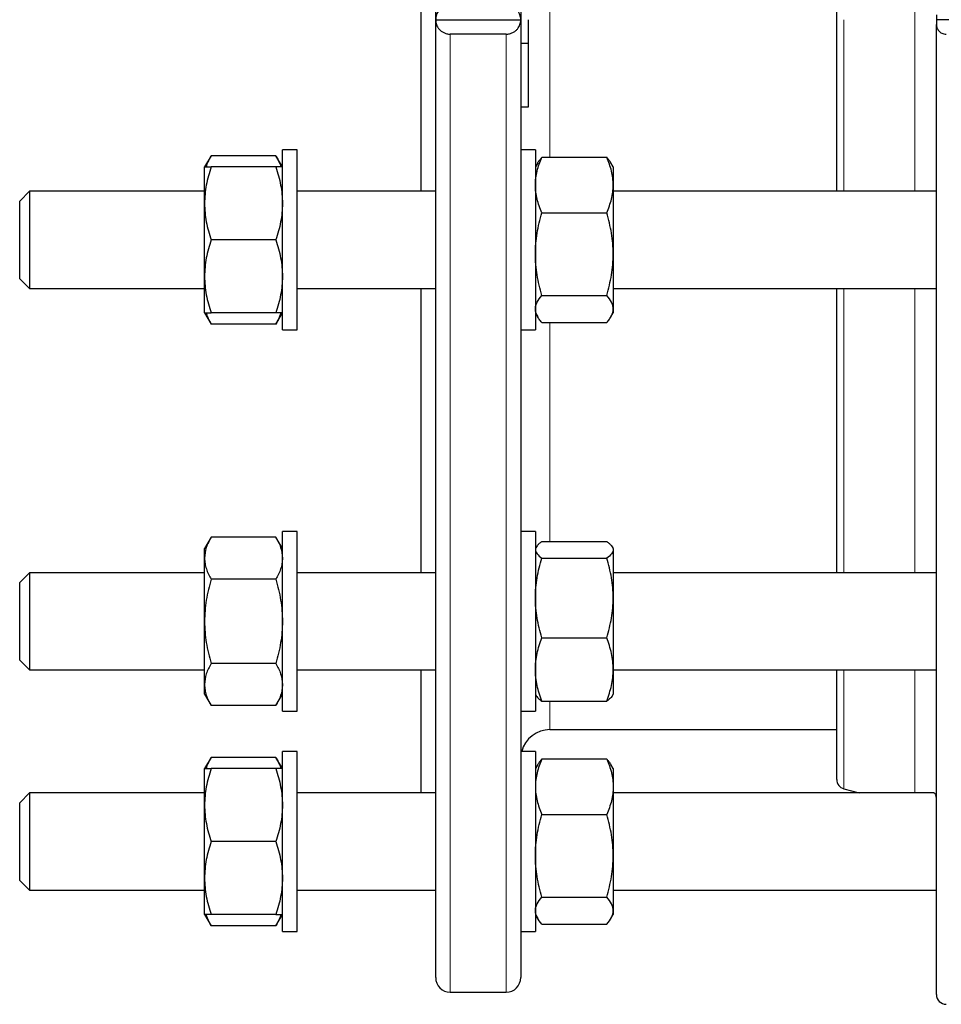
# Model space of a CAD drawing. Header units: millimetres. Extents: x 162 to 1075, y 75 to 934.
# Tile 6 of 9: x 715 to 905, y 513 to 715. Entities that reach past the tile are written whole.
import ezdxf

# ---------------------------------------------------------------- set-up
doc = ezdxf.new("R2010")
doc.units = ezdxf.units.MM

msp = doc.modelspace()

# ---------------------------------------------------------------- linework, layer by layer
at = {"color": 7, "linetype": 'Continuous', "lineweight": 25}
for p, q in [((800.98, 715.1), (800.98, 912.1)), ((818.48, 912.1), (818.48, 715.1)), ((797.98, 679.81), (797.98, 750.4)), ((883.41, 679.81), (883.41, 750.4)), ((800.98, 715.1), (818.48, 715.1)), ((800.98, 518.1), (800.98, 715.1)), ((818.48, 715.1), (818.48, 518.1)), ((819.98, 715.1), (819.98, 710.22)), ((903.91, 716.1), (903.91, 715.1)), ((917.91, 715.1), (903.91, 715.1)), ((903.91, 715.1), (903.91, 714.1)), ((903.91, 514.6), (903.91, 714.1)), ((815.48, 712.12), (803.98, 712.12)), ((819.98, 710.22), (818.48, 710.22)), ((819.98, 710.22), (819.98, 697.1)), ((819.98, 697.1), (818.48, 697.1)), ((754.82, 687.13), (753.48, 684.81)), ((768.14, 687.13), (754.82, 687.13)), ((769.48, 684.81), (768.14, 687.13)), ((772.48, 688.31), (769.48, 688.31)), ((769.48, 651.31), (769.48, 688.31)), ((772.48, 651.31), (772.48, 688.31)), ((821.48, 688.31), (818.48, 688.31)), ((821.48, 688.31), (821.48, 651.31)), ((822.82, 686.8), (836.14, 686.8)), ((753.48, 677.31), (753.48, 684.81)), ((768.14, 684.81), (754.82, 684.81)), ((821.97, 685.66), (821.48, 684.81)), ((837.48, 684.81), (836.99, 685.66)), ((837.48, 684.81), (837.48, 681.09)), ((837.48, 681.09), (837.48, 666.89)), ((717.48, 679.81), (715.48, 677.81)), ((753.48, 679.81), (717.48, 679.81)), ((717.48, 679.81), (717.48, 662.1)), ((800.98, 679.81), (772.48, 679.81)), ((903.91, 679.81), (837.48, 679.81)), ((715.48, 663.64), (715.48, 677.81)), ((753.48, 662.31), (753.48, 677.31)), ((822.82, 675.39), (836.14, 675.39)), ((768.14, 669.81), (754.82, 669.81)), ((837.48, 666.89), (837.48, 655.61)), ((715.48, 661.81), (715.48, 663.64)), ((753.48, 654.81), (753.48, 662.31)), ((715.48, 661.81), (717.48, 659.81)), ((717.48, 662.1), (717.48, 659.81)), ((717.48, 659.81), (753.48, 659.81)), ((772.48, 659.81), (800.98, 659.81)), ((797.98, 601.36), (797.98, 659.81)), ((822.82, 658.4), (836.14, 658.4)), ((837.48, 659.81), (903.91, 659.81)), ((883.41, 601.36), (883.41, 659.81)), ((753.48, 654.81), (754.82, 652.49)), ((768.14, 654.81), (754.82, 654.81)), ((768.14, 652.49), (769.48, 654.81)), ((821.48, 654.81), (821.96, 653.96)), ((836.99, 653.96), (837.48, 654.81)), ((837.48, 655.61), (837.48, 654.81)), ((768.14, 652.49), (754.82, 652.49)), ((822.82, 652.82), (836.14, 652.82)), ((769.48, 651.31), (772.48, 651.31)), ((818.48, 651.31), (821.48, 651.31)), ((772.48, 609.86), (769.48, 609.86)), ((769.48, 609.29), (769.48, 609.86)), ((772.48, 609.29), (772.48, 609.86)), ((821.48, 609.86), (818.48, 609.86)), ((821.48, 609.86), (821.48, 572.86)), ((754.82, 608.68), (753.48, 606.36)), ((768.14, 608.68), (754.82, 608.68)), ((769.48, 606.36), (768.14, 608.68)), ((769.48, 572.86), (769.48, 609.29)), ((772.48, 572.86), (772.48, 609.29)), ((822.82, 607.76), (836.14, 607.76)), ((753.48, 604.35), (753.48, 606.36)), ((821.65, 606.65), (821.48, 606.36)), ((837.48, 606.36), (837.31, 606.65)), ((837.48, 606.36), (837.48, 606.07)), ((837.48, 606.07), (837.48, 596.19)), ((753.48, 591.36), (753.48, 604.35)), ((822.82, 604.39), (836.14, 604.39)), ((717.48, 601.36), (715.48, 599.36)), ((753.48, 601.36), (717.48, 601.36)), ((717.48, 601.36), (717.48, 581.5)), ((768.14, 600.02), (754.82, 600.02)), ((800.98, 601.36), (772.48, 601.36)), ((903.91, 601.36), (837.48, 601.36)), ((715.48, 583.47), (715.48, 599.36)), ((837.48, 596.19), (837.48, 581.48)), ((753.48, 578.37), (753.48, 591.36)), ((822.82, 587.99), (836.14, 587.99)), ((715.48, 583.36), (715.48, 583.47)), ((715.48, 583.36), (717.48, 581.36)), ((717.48, 581.5), (717.48, 581.36)), ((717.48, 581.36), (753.48, 581.36)), ((768.14, 582.7), (754.82, 582.7)), ((772.48, 581.36), (800.98, 581.36)), ((797.98, 556.07), (797.98, 581.36)), ((837.48, 581.48), (837.48, 576.36)), ((837.48, 581.36), (903.91, 581.36)), ((883.41, 558.84), (883.41, 581.36)), ((753.48, 576.36), (753.48, 578.37)), ((753.48, 576.36), (754.82, 574.04)), ((768.14, 574.04), (769.48, 576.36)), ((821.48, 576.36), (821.65, 576.06)), ((837.31, 576.06), (837.48, 576.36)), ((768.14, 574.04), (754.82, 574.04)), ((822.82, 574.96), (836.14, 574.96)), ((769.48, 572.86), (772.48, 572.86)), ((818.48, 572.86), (821.48, 572.86)), ((824.48, 569.1), (883.41, 569.1)), ((754.82, 563.39), (753.48, 561.07)), ((768.14, 563.39), (754.82, 563.39)), ((769.48, 561.07), (768.14, 563.39)), ((772.48, 564.57), (769.48, 564.57)), ((769.48, 559.33), (769.48, 564.57)), ((772.48, 559.33), (772.48, 564.57)), ((821.48, 564.57), (818.48, 564.57)), ((821.48, 564.57), (821.48, 527.57)), ((822.82, 563.06), (836.14, 563.06)), ((753.48, 553.57), (753.48, 561.07)), ((768.14, 561.07), (754.82, 561.07)), ((821.97, 561.91), (821.48, 561.07)), ((837.48, 561.07), (836.99, 561.91)), ((837.48, 561.07), (837.48, 557.35)), ((769.48, 527.57), (769.48, 559.33)), ((772.48, 527.57), (772.48, 559.33)), ((837.48, 557.35), (837.48, 543.15)), ((884.9, 556.91), (888.05, 556.07)), ((717.48, 556.07), (715.48, 554.07)), ((753.48, 556.07), (717.48, 556.07)), ((717.48, 556.07), (717.48, 536.07)), ((800.98, 556.07), (772.48, 556.07)), ((903.36, 556.07), (837.48, 556.07)), ((715.48, 538.07), (715.48, 554.07)), ((753.48, 538.57), (753.48, 553.57)), ((822.82, 551.64), (836.14, 551.64)), ((768.14, 546.07), (754.82, 546.07)), ((837.48, 543.15), (837.48, 531.86)), ((715.48, 538.07), (717.48, 536.07)), ((753.48, 531.07), (753.48, 538.57)), ((717.48, 536.07), (753.48, 536.07)), ((772.48, 536.07), (800.98, 536.07)), ((822.82, 534.65), (836.14, 534.65)), ((837.48, 536.07), (903.91, 536.07)), ((753.48, 531.07), (754.82, 528.74)), ((768.14, 531.07), (754.82, 531.07)), ((768.14, 528.74), (769.48, 531.07)), ((821.48, 531.07), (821.97, 530.22)), ((836.99, 530.22), (837.48, 531.07)), ((837.48, 531.86), (837.48, 531.07)), ((768.14, 528.74), (754.82, 528.74)), ((822.82, 529.08), (836.14, 529.08)), ((769.48, 527.57), (772.48, 527.57)), ((818.48, 527.57), (821.48, 527.57)), ((803.98, 515.1), (815.48, 515.1))]:
    msp.add_line(p, q, dxfattribs=at)
at = {"color": 8, "linetype": 'Continuous', "lineweight": 18}
for p, q in [((899.47, 679.81), (899.47, 750.4)), ((824.48, 744), (824.48, 686.8)), ((884.9, 715.1), (884.9, 679.81)), ((803.98, 712.12), (803.98, 515.1)), ((815.48, 515.1), (815.48, 712.12)), ((884.9, 659.81), (884.9, 601.36)), ((899.47, 601.36), (899.47, 659.81)), ((824.48, 652.82), (824.48, 607.76)), ((884.9, 581.36), (884.9, 556.91)), ((899.47, 556.07), (899.47, 581.36)), ((824.48, 574.96), (824.48, 569.1))]:
    msp.add_line(p, q, dxfattribs=at)
at = {"color": 7, "linetype": 'Continuous', "lineweight": 25}
for centre, radius, start, end in [((824.48, 563.1), 6, 90, 165.8873), ((885.41, 558.84), 2, 180, 255), ((803.98, 518.1), 3, 180, 270), ((815.48, 518.1), 3, 270, 360), ((905.91, 514.6), 2, 180, 270)]:
    msp.add_arc(centre, radius, start, end, dxfattribs=at)
for points, knots in [([(803.98, 718.08), (803.74, 718.08), (803.5, 718.05), (803.05, 717.94), (802.83, 717.87), (802.44, 717.67), (802.26, 717.56), (801.95, 717.31), (801.81, 717.17), (801.44, 716.74), (801.26, 716.43), (801.03, 715.77), (800.98, 715.44), (800.98, 715.1)], [0, 0, 0, 0, 0.125, 0.125, 0.25, 0.25, 0.375, 0.375, 0.5, 0.5, 0.75, 0.75, 1, 1, 1, 1]), ([(818.48, 715.1), (818.48, 715.44), (818.42, 715.77), (818.25, 716.26), (818.18, 716.42), (818, 716.73), (817.89, 716.88), (817.65, 717.17), (817.51, 717.31), (817.19, 717.56), (817.01, 717.67), (816.62, 717.86), (816.41, 717.94), (816.07, 718.02), (815.95, 718.04), (815.72, 718.07), (815.6, 718.08), (815.48, 718.08)], [0, 0, 0, 0, 0.25, 0.25, 0.375, 0.375, 0.5, 0.5, 0.625, 0.625, 0.75, 0.75, 0.875, 0.875, 0.9375, 0.9375, 1, 1, 1, 1]), ([(800.98, 715.1), (800.98, 714.76), (801.03, 714.43), (801.2, 713.95), (801.28, 713.79), (801.45, 713.47), (801.56, 713.32), (801.8, 713.04), (801.95, 712.9), (802.26, 712.65), (802.44, 712.53), (802.83, 712.34), (803.04, 712.26), (803.38, 712.18), (803.5, 712.16), (803.74, 712.13), (803.86, 712.12), (803.98, 712.12)], [0, 0, 0, 0, 0.25, 0.25, 0.375, 0.375, 0.5, 0.5, 0.625, 0.625, 0.75, 0.75, 0.875, 0.875, 0.9375, 0.9375, 1, 1, 1, 1]), ([(815.48, 712.12), (815.72, 712.12), (815.95, 712.15), (816.4, 712.26), (816.62, 712.34), (817.01, 712.53), (817.19, 712.65), (817.5, 712.89), (817.65, 713.03), (818.01, 713.46), (818.19, 713.78), (818.42, 714.43), (818.48, 714.76), (818.48, 715.1)], [0, 0, 0, 0, 0.125, 0.125, 0.25, 0.25, 0.375, 0.375, 0.5, 0.5, 0.75, 0.75, 1, 1, 1, 1]), ([(903.91, 714.1), (903.91, 713.99), (903.92, 713.88), (903.96, 713.66), (903.99, 713.55), (904.11, 713.22), (904.22, 713.02), (904.47, 712.73), (904.56, 712.64), (904.77, 712.47), (904.89, 712.39), (905.15, 712.27), (905.29, 712.21), (905.6, 712.14), (905.75, 712.12), (905.91, 712.12)], [0, 0, 0, 0, 0.125, 0.125, 0.25, 0.25, 0.5, 0.5, 0.625, 0.625, 0.75, 0.75, 0.875, 0.875, 1, 1, 1, 1]), ([(754.82, 687.13), (754.69, 686.9), (754.43, 686.43), (754.1, 685.72), (753.89, 685.18), (753.81, 684.88), (753.79, 684.81)], [0, 0, 0, 0, 0.30517, 0.610427, 0.915525, 1, 1, 1, 1]), ([(768.14, 687.13), (768.27, 686.9), (768.53, 686.43), (768.85, 685.72), (769.06, 685.18), (769.15, 684.88), (769.16, 684.81)], [0, 0, 0, 0, 0.30517, 0.610427, 0.915525, 1, 1, 1, 1]), ([(821.48, 681.09), (821.48, 681.58), (821.51, 682.06), (821.63, 683.03), (821.72, 683.5), (822.07, 684.93), (822.41, 685.87), (822.82, 686.8)], [0, 0, 0, 0, 0.25, 0.25, 0.5, 0.5, 1, 1, 1, 1]), ([(821.97, 685.65), (822, 685.7), (822.11, 685.91), (822.39, 686.3), (822.67, 686.63), (822.82, 686.8)], [0, 0, 0, 0, 0.116304, 0.558133, 1, 1, 1, 1]), ([(837.48, 681.09), (837.48, 681.58), (837.44, 682.06), (837.32, 683.03), (837.23, 683.5), (836.88, 684.93), (836.54, 685.87), (836.14, 686.8)], [0, 0, 0, 0, 0.25, 0.25, 0.5, 0.5, 1, 1, 1, 1]), ([(836.98, 685.65), (836.96, 685.7), (836.84, 685.91), (836.57, 686.3), (836.28, 686.63), (836.14, 686.8)], [0, 0, 0, 0, 0.116304, 0.558133, 1, 1, 1, 1]), ([(754.82, 684.81), (754.41, 683.58), (754.07, 682.35), (753.6, 679.85), (753.48, 678.59), (753.48, 677.31)], [0, 0, 0, 0, 0.5, 0.5, 1, 1, 1, 1]), ([(753.48, 684.81), (753.48, 684.81), (753.51, 684.81), (753.63, 684.81), (753.72, 684.81), (754.08, 684.81), (754.41, 684.81), (754.82, 684.81)], [0, 0, 0, 0, 0.25, 0.25, 0.5, 0.5, 1, 1, 1, 1]), ([(768.14, 684.81), (768.55, 683.58), (768.88, 682.35), (769.35, 679.85), (769.48, 678.59), (769.48, 677.31)], [0, 0, 0, 0, 0.5, 0.5, 1, 1, 1, 1]), ([(769.48, 684.81), (769.48, 684.81), (769.45, 684.81), (769.32, 684.81), (769.23, 684.81), (768.88, 684.81), (768.54, 684.81), (768.14, 684.81)], [0, 0, 0, 0, 0.25, 0.25, 0.5, 0.5, 1, 1, 1, 1]), ([(822.82, 675.39), (822.41, 676.32), (822.07, 677.26), (821.6, 679.16), (821.48, 680.12), (821.48, 681.09)], [0, 0, 0, 0, 0.5, 0.5, 1, 1, 1, 1]), ([(836.14, 675.39), (836.55, 676.32), (836.88, 677.26), (837.35, 679.16), (837.48, 680.12), (837.48, 681.09)], [0, 0, 0, 0, 0.5, 0.5, 1, 1, 1, 1]), ([(753.48, 677.31), (753.48, 676.67), (753.51, 676.03), (753.63, 674.77), (753.72, 674.14), (754.07, 672.27), (754.41, 671.03), (754.82, 669.81)], [0, 0, 0, 0, 0.25, 0.25, 0.5, 0.5, 1, 1, 1, 1]), ([(769.48, 677.31), (769.48, 676.67), (769.44, 676.03), (769.32, 674.77), (769.23, 674.14), (768.88, 672.27), (768.54, 671.03), (768.14, 669.81)], [0, 0, 0, 0, 0.25, 0.25, 0.5, 0.5, 1, 1, 1, 1]), ([(821.48, 666.89), (821.48, 667.61), (821.51, 668.34), (821.63, 669.77), (821.72, 670.48), (822.07, 672.6), (822.41, 674), (822.82, 675.39)], [0, 0, 0, 0, 0.25, 0.25, 0.5, 0.5, 1, 1, 1, 1]), ([(837.48, 666.89), (837.48, 667.61), (837.44, 668.34), (837.32, 669.77), (837.23, 670.48), (836.88, 672.6), (836.54, 674), (836.14, 675.39)], [0, 0, 0, 0, 0.25, 0.25, 0.5, 0.5, 1, 1, 1, 1]), ([(754.82, 669.81), (754.41, 668.58), (754.07, 667.35), (753.6, 664.85), (753.48, 663.59), (753.48, 662.31)], [0, 0, 0, 0, 0.5, 0.5, 1, 1, 1, 1]), ([(768.14, 669.81), (768.55, 668.58), (768.88, 667.35), (769.35, 664.85), (769.48, 663.59), (769.48, 662.31)], [0, 0, 0, 0, 0.5, 0.5, 1, 1, 1, 1]), ([(822.82, 658.4), (822.41, 659.79), (822.07, 661.19), (821.6, 664.02), (821.48, 665.45), (821.48, 666.89)], [0, 0, 0, 0, 0.5, 0.5, 1, 1, 1, 1]), ([(836.14, 658.4), (836.55, 659.79), (836.88, 661.19), (837.35, 664.02), (837.48, 665.45), (837.48, 666.89)], [0, 0, 0, 0, 0.5, 0.5, 1, 1, 1, 1]), ([(753.48, 662.31), (753.48, 661.67), (753.51, 661.03), (753.63, 659.77), (753.72, 659.14), (754.07, 657.27), (754.41, 656.03), (754.82, 654.81)], [0, 0, 0, 0, 0.25, 0.25, 0.5, 0.5, 1, 1, 1, 1]), ([(769.48, 662.31), (769.48, 661.67), (769.44, 661.03), (769.32, 659.77), (769.23, 659.14), (768.88, 657.27), (768.54, 656.03), (768.14, 654.81)], [0, 0, 0, 0, 0.25, 0.25, 0.5, 0.5, 1, 1, 1, 1]), ([(821.48, 655.61), (821.48, 655.84), (821.51, 656.08), (821.63, 656.56), (821.72, 656.79), (822.08, 657.49), (822.41, 657.95), (822.82, 658.4)], [0, 0, 0, 0, 0.25, 0.25, 0.5, 0.5, 1, 1, 1, 1]), ([(837.48, 655.61), (837.48, 655.84), (837.45, 656.08), (837.32, 656.56), (837.23, 656.79), (836.88, 657.49), (836.54, 657.95), (836.14, 658.4)], [0, 0, 0, 0, 0.25, 0.25, 0.5, 0.5, 1, 1, 1, 1]), ([(753.48, 654.81), (753.48, 654.81), (753.51, 654.81), (753.63, 654.81), (753.72, 654.81), (754.08, 654.81), (754.41, 654.81), (754.82, 654.81)], [0, 0, 0, 0, 0.25, 0.25, 0.5, 0.5, 1, 1, 1, 1]), ([(753.78, 654.81), (753.87, 654.56), (754.03, 654.04), (754.38, 653.27), (754.67, 652.75), (754.82, 652.49)], [0, 0, 0, 0, 0.320666, 0.660318, 1, 1, 1, 1]), ([(769.48, 654.81), (769.48, 654.81), (769.45, 654.81), (769.32, 654.81), (769.23, 654.81), (768.88, 654.81), (768.54, 654.81), (768.14, 654.81)], [0, 0, 0, 0, 0.25, 0.25, 0.5, 0.5, 1, 1, 1, 1]), ([(769.17, 654.81), (769.09, 654.56), (768.92, 654.04), (768.57, 653.27), (768.28, 652.75), (768.14, 652.49)], [0, 0, 0, 0, 0.320666, 0.660318, 1, 1, 1, 1]), ([(822.82, 652.82), (822.61, 653.05), (822.43, 653.27), (822.09, 653.74), (821.95, 653.97), (821.6, 654.67), (821.48, 655.14), (821.48, 655.61)], [0, 0, 0, 0, 0.25, 0.25, 0.5, 0.5, 1, 1, 1, 1]), ([(836.14, 652.82), (836.34, 653.05), (836.53, 653.27), (836.86, 653.74), (837, 653.97), (837.35, 654.67), (837.48, 655.14), (837.48, 655.61)], [0, 0, 0, 0, 0.25, 0.25, 0.5, 0.5, 1, 1, 1, 1]), ([(754.82, 608.68), (754.61, 608.33), (754.43, 607.97), (754.09, 607.25), (753.95, 606.89), (753.6, 605.81), (753.48, 605.08), (753.48, 604.35)], [0, 0, 0, 0, 0.25, 0.25, 0.5, 0.5, 1, 1, 1, 1]), ([(768.14, 608.68), (768.34, 608.33), (768.53, 607.97), (768.86, 607.25), (769, 606.89), (769.35, 605.81), (769.48, 605.08), (769.48, 604.35)], [0, 0, 0, 0, 0.25, 0.25, 0.5, 0.5, 1, 1, 1, 1]), ([(822.82, 607.76), (822.61, 607.62), (822.43, 607.48), (822.09, 607.2), (821.95, 607.06), (821.6, 606.64), (821.48, 606.36), (821.48, 606.07)], [0, 0, 0, 0, 0.25, 0.25, 0.5, 0.5, 1, 1, 1, 1]), ([(836.14, 607.76), (836.34, 607.62), (836.53, 607.48), (836.86, 607.2), (837, 607.06), (837.35, 606.64), (837.48, 606.36), (837.48, 606.07)], [0, 0, 0, 0, 0.25, 0.25, 0.5, 0.5, 1, 1, 1, 1]), ([(821.48, 606.07), (821.48, 605.93), (821.51, 605.79), (821.63, 605.5), (821.72, 605.36), (822.08, 604.94), (822.41, 604.66), (822.82, 604.39)], [0, 0, 0, 0, 0.25, 0.25, 0.5, 0.5, 1, 1, 1, 1]), ([(837.48, 606.07), (837.48, 605.93), (837.45, 605.79), (837.32, 605.5), (837.23, 605.36), (836.88, 604.94), (836.54, 604.66), (836.14, 604.39)], [0, 0, 0, 0, 0.25, 0.25, 0.5, 0.5, 1, 1, 1, 1]), ([(753.48, 604.35), (753.48, 603.98), (753.51, 603.62), (753.63, 602.88), (753.72, 602.51), (754.08, 601.43), (754.41, 600.72), (754.82, 600.02)], [0, 0, 0, 0, 0.25, 0.25, 0.5, 0.5, 1, 1, 1, 1]), ([(769.48, 604.35), (769.48, 603.98), (769.45, 603.62), (769.32, 602.88), (769.23, 602.51), (768.88, 601.43), (768.54, 600.72), (768.14, 600.02)], [0, 0, 0, 0, 0.25, 0.25, 0.5, 0.5, 1, 1, 1, 1]), ([(821.48, 596.19), (821.48, 596.89), (821.51, 597.58), (821.63, 598.97), (821.72, 599.65), (822.07, 601.7), (822.41, 603.05), (822.82, 604.39)], [0, 0, 0, 0, 0.25, 0.25, 0.5, 0.5, 1, 1, 1, 1]), ([(837.48, 596.19), (837.48, 596.89), (837.44, 597.58), (837.32, 598.97), (837.23, 599.65), (836.88, 601.7), (836.54, 603.05), (836.14, 604.39)], [0, 0, 0, 0, 0.25, 0.25, 0.5, 0.5, 1, 1, 1, 1]), ([(754.82, 600.02), (754.41, 598.6), (754.07, 597.17), (753.6, 594.29), (753.48, 592.83), (753.48, 591.36)], [0, 0, 0, 0, 0.5, 0.5, 1, 1, 1, 1]), ([(768.14, 600.02), (768.55, 598.6), (768.88, 597.17), (769.35, 594.29), (769.48, 592.83), (769.48, 591.36)], [0, 0, 0, 0, 0.5, 0.5, 1, 1, 1, 1]), ([(822.82, 587.99), (822.41, 589.33), (822.07, 590.68), (821.6, 593.41), (821.48, 594.79), (821.48, 596.19)], [0, 0, 0, 0, 0.5, 0.5, 1, 1, 1, 1]), ([(836.14, 587.99), (836.55, 589.33), (836.88, 590.68), (837.35, 593.41), (837.48, 594.79), (837.48, 596.19)], [0, 0, 0, 0, 0.5, 0.5, 1, 1, 1, 1]), ([(753.48, 591.36), (753.48, 590.62), (753.51, 589.89), (753.63, 588.42), (753.72, 587.7), (754.07, 585.54), (754.41, 584.11), (754.82, 582.7)], [0, 0, 0, 0, 0.25, 0.25, 0.5, 0.5, 1, 1, 1, 1]), ([(769.48, 591.36), (769.48, 590.62), (769.44, 589.89), (769.32, 588.42), (769.23, 587.7), (768.88, 585.54), (768.54, 584.11), (768.14, 582.7)], [0, 0, 0, 0, 0.25, 0.25, 0.5, 0.5, 1, 1, 1, 1]), ([(821.48, 581.48), (821.48, 582.03), (821.51, 582.58), (821.63, 583.68), (821.72, 584.23), (822.07, 585.86), (822.41, 586.93), (822.82, 587.99)], [0, 0, 0, 0, 0.25, 0.25, 0.5, 0.5, 1, 1, 1, 1]), ([(837.48, 581.48), (837.48, 582.03), (837.44, 582.58), (837.32, 583.68), (837.23, 584.23), (836.88, 585.86), (836.54, 586.93), (836.14, 587.99)], [0, 0, 0, 0, 0.25, 0.25, 0.5, 0.5, 1, 1, 1, 1]), ([(754.82, 582.7), (754.41, 581.99), (754.07, 581.28), (753.6, 579.83), (753.48, 579.11), (753.48, 578.37)], [0, 0, 0, 0, 0.5, 0.5, 1, 1, 1, 1]), ([(768.14, 582.7), (768.55, 581.99), (768.88, 581.28), (769.35, 579.83), (769.48, 579.11), (769.48, 578.37)], [0, 0, 0, 0, 0.5, 0.5, 1, 1, 1, 1]), ([(822.82, 574.96), (822.41, 576.03), (822.07, 577.1), (821.6, 579.27), (821.48, 580.37), (821.48, 581.48)], [0, 0, 0, 0, 0.5, 0.5, 1, 1, 1, 1]), ([(836.14, 574.96), (836.55, 576.03), (836.88, 577.1), (837.35, 579.27), (837.48, 580.37), (837.48, 581.48)], [0, 0, 0, 0, 0.5, 0.5, 1, 1, 1, 1]), ([(753.48, 578.37), (753.48, 578), (753.51, 577.63), (753.63, 576.9), (753.72, 576.54), (754.07, 575.46), (754.41, 574.74), (754.82, 574.04)], [0, 0, 0, 0, 0.25, 0.25, 0.5, 0.5, 1, 1, 1, 1]), ([(769.48, 578.37), (769.48, 578), (769.44, 577.63), (769.32, 576.9), (769.23, 576.54), (768.88, 575.46), (768.54, 574.74), (768.14, 574.04)], [0, 0, 0, 0, 0.25, 0.25, 0.5, 0.5, 1, 1, 1, 1]), ([(821.66, 576.07), (821.69, 576), (821.78, 575.84), (822.04, 575.57), (822.38, 575.26), (822.67, 575.06), (822.82, 574.96)], [0, 0, 0, 0, 0.168542, 0.443883, 0.721929, 1, 1, 1, 1]), ([(837.3, 576.07), (837.26, 576), (837.17, 575.84), (836.92, 575.57), (836.57, 575.26), (836.28, 575.06), (836.14, 574.96)], [0, 0, 0, 0, 0.168542, 0.443883, 0.721929, 1, 1, 1, 1]), ([(754.82, 563.39), (754.69, 563.15), (754.43, 562.69), (754.1, 561.98), (753.89, 561.44), (753.81, 561.13), (753.79, 561.07)], [0, 0, 0, 0, 0.30517, 0.610427, 0.915525, 1, 1, 1, 1]), ([(768.14, 563.39), (768.27, 563.15), (768.53, 562.69), (768.85, 561.98), (769.06, 561.44), (769.15, 561.13), (769.16, 561.07)], [0, 0, 0, 0, 0.30517, 0.610427, 0.915525, 1, 1, 1, 1]), ([(822.82, 563.06), (822.61, 562.59), (822.43, 562.12), (822.09, 561.18), (821.95, 560.7), (821.6, 559.27), (821.48, 558.31), (821.48, 557.35)], [0, 0, 0, 0, 0.25, 0.25, 0.5, 0.5, 1, 1, 1, 1]), ([(822.82, 563.06), (822.69, 562.9), (822.43, 562.6), (822.15, 562.22), (822.02, 561.99), (821.97, 561.91)], [0, 0, 0, 0, 0.396915, 0.793942, 1, 1, 1, 1]), ([(836.14, 563.06), (836.34, 562.59), (836.53, 562.12), (836.86, 561.18), (837, 560.7), (837.35, 559.27), (837.48, 558.31), (837.48, 557.35)], [0, 0, 0, 0, 0.25, 0.25, 0.5, 0.5, 1, 1, 1, 1]), ([(836.14, 563.06), (836.27, 562.9), (836.52, 562.6), (836.81, 562.22), (836.94, 561.99), (836.98, 561.91)], [0, 0, 0, 0, 0.396915, 0.793942, 1, 1, 1, 1]), ([(754.82, 561.07), (754.61, 560.46), (754.43, 559.84), (754.09, 558.59), (753.95, 557.97), (753.6, 556.09), (753.48, 554.83), (753.48, 553.57)], [0, 0, 0, 0, 0.25, 0.25, 0.5, 0.5, 1, 1, 1, 1]), ([(753.48, 561.07), (753.48, 561.07), (753.51, 561.07), (753.63, 561.07), (753.72, 561.07), (754.07, 561.07), (754.41, 561.07), (754.82, 561.07)], [0, 0, 0, 0, 0.25, 0.25, 0.5, 0.5, 1, 1, 1, 1]), ([(768.14, 561.07), (768.34, 560.46), (768.53, 559.84), (768.86, 558.59), (769, 557.97), (769.35, 556.09), (769.48, 554.83), (769.48, 553.57)], [0, 0, 0, 0, 0.25, 0.25, 0.5, 0.5, 1, 1, 1, 1]), ([(769.48, 561.07), (769.48, 561.07), (769.44, 561.07), (769.32, 561.07), (769.23, 561.07), (768.88, 561.07), (768.54, 561.07), (768.14, 561.07)], [0, 0, 0, 0, 0.25, 0.25, 0.5, 0.5, 1, 1, 1, 1]), ([(821.48, 557.35), (821.48, 556.87), (821.51, 556.38), (821.63, 555.41), (821.72, 554.93), (822.08, 553.5), (822.41, 552.57), (822.82, 551.64)], [0, 0, 0, 0, 0.25, 0.25, 0.5, 0.5, 1, 1, 1, 1]), ([(837.48, 557.35), (837.48, 556.87), (837.45, 556.38), (837.32, 555.41), (837.23, 554.93), (836.88, 553.5), (836.54, 552.57), (836.14, 551.64)], [0, 0, 0, 0, 0.25, 0.25, 0.5, 0.5, 1, 1, 1, 1]), ([(903.91, 554.85), (903.91, 554.98), (903.9, 555.24), (903.81, 555.55), (903.71, 555.78), (903.58, 555.95), (903.46, 556.05), (903.39, 556.06), (903.36, 556.06)], [0, 0, 0, 0, 0.171128, 0.344114, 0.510979, 0.677864, 0.849508, 1, 1, 1, 1]), ([(753.48, 553.57), (753.48, 552.93), (753.51, 552.29), (753.63, 551.02), (753.72, 550.39), (754.08, 548.51), (754.41, 547.28), (754.82, 546.07)], [0, 0, 0, 0, 0.25, 0.25, 0.5, 0.5, 1, 1, 1, 1]), ([(769.48, 553.57), (769.48, 552.93), (769.45, 552.29), (769.32, 551.02), (769.23, 550.39), (768.88, 548.51), (768.54, 547.28), (768.14, 546.07)], [0, 0, 0, 0, 0.25, 0.25, 0.5, 0.5, 1, 1, 1, 1]), ([(821.48, 543.15), (821.48, 543.87), (821.51, 544.59), (821.63, 546.03), (821.72, 546.74), (822.07, 548.86), (822.41, 550.26), (822.82, 551.64)], [0, 0, 0, 0, 0.25, 0.25, 0.5, 0.5, 1, 1, 1, 1]), ([(837.48, 543.15), (837.48, 543.87), (837.44, 544.59), (837.32, 546.03), (837.23, 546.74), (836.88, 548.86), (836.54, 550.26), (836.14, 551.64)], [0, 0, 0, 0, 0.25, 0.25, 0.5, 0.5, 1, 1, 1, 1]), ([(754.82, 546.07), (754.41, 544.84), (754.07, 543.6), (753.6, 541.1), (753.48, 539.84), (753.48, 538.57)], [0, 0, 0, 0, 0.5, 0.5, 1, 1, 1, 1]), ([(768.14, 546.07), (768.55, 544.84), (768.88, 543.6), (769.35, 541.1), (769.48, 539.84), (769.48, 538.57)], [0, 0, 0, 0, 0.5, 0.5, 1, 1, 1, 1]), ([(822.82, 534.65), (822.41, 536.04), (822.07, 537.44), (821.6, 540.27), (821.48, 541.7), (821.48, 543.15)], [0, 0, 0, 0, 0.5, 0.5, 1, 1, 1, 1]), ([(836.14, 534.65), (836.55, 536.04), (836.88, 537.44), (837.35, 540.27), (837.48, 541.7), (837.48, 543.15)], [0, 0, 0, 0, 0.5, 0.5, 1, 1, 1, 1]), ([(753.48, 538.57), (753.48, 537.93), (753.51, 537.29), (753.63, 536.02), (753.72, 535.4), (754.07, 533.52), (754.41, 532.29), (754.82, 531.07)], [0, 0, 0, 0, 0.25, 0.25, 0.5, 0.5, 1, 1, 1, 1]), ([(769.48, 538.57), (769.48, 537.93), (769.44, 537.29), (769.32, 536.02), (769.23, 535.4), (768.88, 533.52), (768.54, 532.29), (768.14, 531.07)], [0, 0, 0, 0, 0.25, 0.25, 0.5, 0.5, 1, 1, 1, 1]), ([(821.48, 531.86), (821.48, 532.1), (821.51, 532.34), (821.63, 532.81), (821.72, 533.04), (822.07, 533.74), (822.41, 534.2), (822.82, 534.65)], [0, 0, 0, 0, 0.25, 0.25, 0.5, 0.5, 1, 1, 1, 1]), ([(837.48, 531.86), (837.48, 532.1), (837.44, 532.34), (837.32, 532.81), (837.23, 533.04), (836.88, 533.74), (836.54, 534.2), (836.14, 534.65)], [0, 0, 0, 0, 0.25, 0.25, 0.5, 0.5, 1, 1, 1, 1]), ([(754.82, 531.07), (754.41, 531.07), (754.07, 531.07), (753.6, 531.07), (753.48, 531.07), (753.48, 531.07)], [0, 0, 0, 0, 0.5, 0.5, 1, 1, 1, 1]), ([(753.79, 531.07), (753.82, 530.96), (753.91, 530.63), (754.14, 530.08), (754.45, 529.41), (754.69, 528.97), (754.82, 528.74)], [0, 0, 0, 0, 0.132857, 0.421842, 0.710957, 1, 1, 1, 1]), ([(768.14, 531.07), (768.55, 531.07), (768.88, 531.07), (769.35, 531.07), (769.48, 531.07), (769.48, 531.07)], [0, 0, 0, 0, 0.5, 0.5, 1, 1, 1, 1]), ([(769.16, 531.07), (769.13, 530.96), (769.04, 530.63), (768.82, 530.08), (768.51, 529.41), (768.26, 528.97), (768.14, 528.74)], [0, 0, 0, 0, 0.132857, 0.421842, 0.710957, 1, 1, 1, 1]), ([(822.82, 529.08), (822.41, 529.53), (822.07, 529.99), (821.6, 530.92), (821.48, 531.39), (821.48, 531.86)], [0, 0, 0, 0, 0.5, 0.5, 1, 1, 1, 1]), ([(836.14, 529.08), (836.55, 529.53), (836.88, 529.99), (837.35, 530.92), (837.48, 531.39), (837.48, 531.86)], [0, 0, 0, 0, 0.5, 0.5, 1, 1, 1, 1])]:
    msp.add_open_spline(points, degree=3, knots=knots, dxfattribs=at)

doc.saveas('drawing.dxf')
